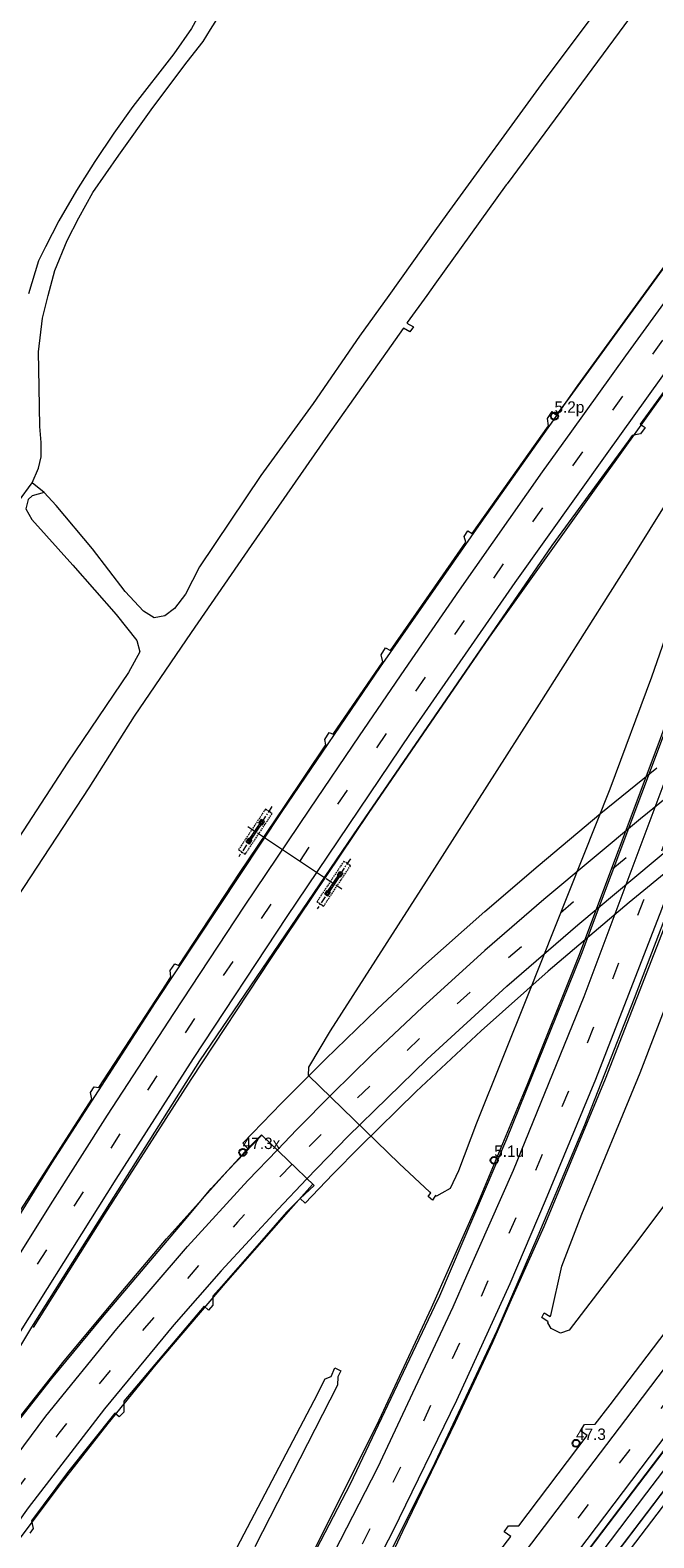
# Model space of a CAD drawing. Header units: metres. Extents: x 83575 to 86200, y 450600 to 453750.
# Tile 54 of 94: x 84779 to 84888, y 452133 to 452396. Entities that reach past the tile are written whole.
import ezdxf
from ezdxf.enums import TextEntityAlignment as Align

# ---------------------------------------------------------------- set-up
doc = ezdxf.new("R2010")
doc.units = ezdxf.units.M
for name, pattern in [('39strp', [12, 3, -9]), ('CENTER', [2, 1.25, -0.25, 0.25, -0.25]), ('DASHED2', [0.375, 0.25, -0.125])]:
    doc.linetypes.add(name, pattern=pattern)
for name, color, linetype, lineweight in [('bw-bs-portaal', 253, 'Continuous', 18), ('gr-bs-geleiderail', 253, 'geleiderail', 18), ('gw-bs-grondwerklijn', 253, 'Continuous', 18), ('kd-bs-kadastralegrens', 253, 'Continuous', 18), ('kw-bs-viaduct', 253, 'Continuous', 18), ('mk-bs-39streep 0.15', 253, '39strp', 18), ('mk-bs-streep 0.15', 253, 'Continuous', 18), ('vh-bs-randverharding', 253, 'Continuous', 18), ('wm-bs-hectometerbord text', 253, 'Continuous', 18), ('wm-bs-lijnverlich', 253, 'lijnverlich', 18)]:
    doc.layers.add(name, color=color, linetype=linetype, lineweight=lineweight)
doc.styles.add('rtw_iso', font='iso-rtw.shx')
doc.linetypes.add('geleiderail', pattern='A,2,-1,[175,RTW.shx,S=0.5,R=0,X=0,Y=0],-1', length=4)
doc.linetypes.add('lijnverlich', pattern='A,0,-5,[22,RTW.shx,S=1,R=0,X=-0.625,Y=0],2.5,-0.5,[3,RTW.shx,S=0.5,R=0,X=0,Y=0],-0.5,2.5,[22,RTW.shx,S=1,R=180,X=0.625,Y=0],-5', length=16)

# ---------------------------------------------------------------- blocks, each defined once
blk = doc.blocks.new('poer SB40-flat-89')
h = blk.add_hatch()
h.set_pattern_fill('ACET-2D-ANSI31', color=252, angle=56.3988, style=0)
h.set_pattern_definition([(101.398841, (-84832.4748, -452247.077), (-3.112373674, -0.627499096), [])])
h.paths.add_polyline_path([(-1.21, -1.82), (1.21, 1.82), (0.92, 2.01), (-1.5, -1.62)])
at = {"layer": 'bw-bs-portaal', "linetype": 'DASHED2'}
blk.add_lwpolyline([(-1.91, -3.83), (2.79, 3.25), (1.62, 4.02), (-3.08, -3.06)], close=True, dxfattribs=at)
at = {"layer": 'bw-bs-portaal', "linetype": 'CENTER'}
for points in [[(2.76, 4.47), (-3.05, -4.28)], [(1.27, -0.84), (-1.56, 1.04)]]:
    blk.add_lwpolyline(points, dxfattribs=at)
at = {"layer": 'bw-bs-portaal', "linetype": 'Continuous'}
blk.add_lwpolyline([(1.21, 1.82), (0.92, 2.01), (-1.5, -1.62), (-1.21, -1.82)], close=True, dxfattribs=at)
at = {"layer": 'bw-bs-portaal', "linetype": 'CENTER'}
for points in [[(0.99, 1.26), (0.49, 1.6), (0.93, 2.26), (1.43, 1.93), (0.99, 1.26)], [(-1.22, -2.07), (-1.72, -1.74), (-1.28, -1.07), (-0.78, -1.4), (-1.22, -2.07)]]:
    blk.add_lwpolyline(points, close=True, dxfattribs=at)
blk = doc.blocks.new('poer SB40-flat-90')
h = blk.add_hatch()
h.set_pattern_fill('ACET-2D-ANSI31', color=252, angle=56.3988, style=0)
h.set_pattern_definition([(101.398841, (-84818.7788, -452256.177), (-3.112373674, -0.627499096), [])])
h.paths.add_polyline_path([(-1.21, -1.82), (1.21, 1.82), (0.92, 2.01), (-1.5, -1.62)])
at = {"layer": 'bw-bs-portaal', "linetype": 'DASHED2'}
blk.add_lwpolyline([(-1.91, -3.83), (2.79, 3.25), (1.62, 4.02), (-3.08, -3.06)], close=True, dxfattribs=at)
at = {"layer": 'bw-bs-portaal', "linetype": 'CENTER'}
for points in [[(2.76, 4.47), (-3.05, -4.28)], [(1.27, -0.84), (-1.56, 1.04)]]:
    blk.add_lwpolyline(points, dxfattribs=at)
at = {"layer": 'bw-bs-portaal', "linetype": 'Continuous'}
blk.add_lwpolyline([(1.21, 1.82), (0.92, 2.01), (-1.5, -1.62), (-1.21, -1.82)], close=True, dxfattribs=at)
at = {"layer": 'bw-bs-portaal', "linetype": 'CENTER'}
for points in [[(0.99, 1.26), (0.49, 1.6), (0.93, 2.26), (1.43, 1.93), (0.99, 1.26)], [(-1.22, -2.07), (-1.72, -1.74), (-1.28, -1.07), (-0.78, -1.4), (-1.22, -2.07)]]:
    blk.add_lwpolyline(points, close=True, dxfattribs=at)
blk = doc.blocks.new('HMP1-flat-74')
at = {"color": 253}
blk.add_circle((0, 0), 0.625, dxfattribs=at)
blk = doc.blocks.new('HMP1-flat-77')
at = {"color": 253}
blk.add_circle((0, 0), 0.625, dxfattribs=at)
blk = doc.blocks.new('HMP1-flat-80')
at = {"color": 253}
blk.add_circle((0, 0), 0.625, dxfattribs=at)
blk = doc.blocks.new('HMP1-flat-81')
at = {"color": 253}
blk.add_circle((0, 0), 0.625, dxfattribs=at)

msp = doc.modelspace()

# ---------------------------------------------------------------- linework, layer by layer
at = {"layer": 'bw-bs-portaal', "flags": 128}
msp.add_lwpolyline([(84830.91, 452248.11), (84820.05, 452255.33)], dxfattribs=at)
at = {"layer": 'gr-bs-geleiderail', "flags": 128}
for points in [[(84956.87, 452443.13), (84948.47, 452432.42), (84935.35, 452415.58), (84919.2, 452394.29), (84905.61, 452376.16), (84890.6, 452355.81), (84874.92, 452334.23), (84870.71, 452328.27), (84858.04, 452310.33), (84840.46, 452285.11), (84823.29, 452259.8), (84801.12, 452226.44), (84783.02, 452198.35), (84747.24, 452140.58), (84734.54, 452119.2)], [(84934.34, 452392.42), (84927.61, 452384.07), (84918.82, 452372.39), (84895.93, 452341.22), (84881.7, 452321.35), (84878.13, 452316.37), (84859.48, 452290.28), (84838.37, 452259.46), (84821.3, 452234.04), (84807.34, 452212.96), (84792.3, 452189.41), (84779.81, 452169.63)], [(84937.33, 452388.9), (84932.38, 452379.32), (84927.15, 452368.64), (84922.66, 452358.93), (84920.73, 452354.43), (84915.82, 452343.02), (84907.93, 452323.1), (84896.89, 452293.15), (84889.1, 452271.84), (84875.1, 452234.45), (84866.17, 452212.18), (84857.44, 452191.25), (84852.55, 452180.24), (84849.34, 452173), (84839.78, 452152.51), (84827.83, 452128.53), (84825.28, 452123.81), (84811.43, 452098.16), (84795.26, 452070.43), (84791.23, 452064.08)], [(84948.19, 452381.77), (84941.96, 452370.46), (84935.43, 452357.25), (84932.45, 452350.34), (84928.59, 452341.4), (84923.49, 452328.99), (84918.19, 452315.47), (84908.38, 452289.02), (84893.76, 452249.1), (84879.77, 452213), (84869.05, 452187.19), (84863.35, 452174.43), (84860.04, 452167.01), (84853.57, 452153.03), (84844.32, 452133.99), (84837.56, 452119.58)], [(85045.9, 452354.1), (85020.82, 452320.85), (84989.43, 452279.36), (84952.49, 452230.59), (84913.82, 452179.55), (84888.91, 452146.61), (84855.27, 452102.39), (84835.65, 452076.6), (84811.11, 452044.75)], [(85048.89, 452351.11), (85032.91, 452329.96), (84994.42, 452279), (84956.5, 452228.93), (84910.58, 452168.3), (84892.86, 452144.9), (84858.98, 452100.3), (84858.7, 452099.95), (84814.16, 452041.79)], [(84819.71, 452203.19), (84813.81, 452197.04), (84803.1, 452185.1)], [(84828.64, 452194.59), (84825.74, 452191.41), (84824.81, 452190.35)], [(84753.75, 452098.27), (84761.38, 452109.84), (84769.66, 452121.94), (84776.71, 452131.72), (84784.73, 452142.35), (84792.94, 452152.87), (84801.31, 452163.14), (84813.45, 452177.39), (84824.81, 452190.35)], [(84757.49, 452127.67), (84767.29, 452140.54), (84776.96, 452153.3), (84785.22, 452163.8), (84795.48, 452176.07), (84803.1, 452185.1)]]:
    msp.add_lwpolyline(points, dxfattribs=at)
at = {"layer": 'gw-bs-grondwerklijn'}
msp.add_line((84850, 452351.97), (84848.58, 452350), dxfattribs=at)
for points in [[(84935.23, 452464.77), (84926.63, 452454.16), (84907.69, 452429.64), (84886.82, 452402.29), (84862.63, 452369.51)], [(84862.63, 452369.51), (84862.48, 452369.3), (84850, 452351.97)], [(84848.58, 452350), (84845.15, 452345.23), (84845.1, 452345.14), (84846.29, 452344.52), (84845.61, 452343.63), (84844.53, 452344.28), (84844.48, 452344.19), (84831.27, 452325.54), (84817.88, 452306.28), (84807.4, 452291.1), (84797.49, 452276.47), (84789.54, 452263.93), (84771.3, 452236.23), (84756.93, 452214.07), (84737.81, 452183.39), (84735.9, 452180.29)], [(84850, 452249.9), (84868.29, 452278.57), (84884.81, 452304.63), (84890.39, 452313.64)], [(84895.71, 452305.87), (84887.82, 452283.27), (84880.55, 452263.73), (84866.25, 452227.72), (84857.28, 452205.34), (84854.13, 452197), (84852.67, 452193.91), (84851.22, 452193.12), (84850.28, 452192.59), (84850.11, 452192.71), (84850, 452192.54)], [(84850, 452192.54), (84849.56, 452191.89), (84848.8, 452192.54), (84849.28, 452193.14), (84849.13, 452193.27), (84843.79, 452198.27), (84827.92, 452213.65), (84828, 452215.11), (84831.79, 452221.48), (84847.62, 452246.16), (84850, 452249.9)], [(84907.84, 452214.72), (84885.44, 452184.8), (84873.44, 452169.16), (84871.92, 452168.64), (84870.31, 452169.42), (84869.71, 452170.44), (84869.82, 452170.61), (84868.66, 452171.37), (84869.1, 452172.21), (84870.13, 452171.57), (84870.24, 452171.74), (84872.16, 452180.33), (84875.68, 452189.42), (84885.84, 452214.1), (84897.89, 452245.51)], [(84811.15, 452123.02), (84828.9, 452156.88), (84830.84, 452160.67), (84831.91, 452161.07), (84832.55, 452162.56), (84833.57, 452162.03), (84833.04, 452160.98), (84832.99, 452159.56), (84818.55, 452131.31)]]:
    msp.add_lwpolyline(points, dxfattribs=at)
at = {"layer": 'kd-bs-kadastralegrens'}
for p, q in [((84850, 452361.27), (84841.94, 452350)), ((84781.74, 452315.53), (84779.67, 452317.24))]:
    msp.add_line(p, q, dxfattribs=at)
for points in [[(84885.73, 452409.8), (84869.05, 452387.49), (84852.1, 452364.21), (84850, 452361.27)], [(84841.94, 452350), (84836.85, 452342.88), (84828.76, 452331.11), (84819.57, 452318.54), (84808.9, 452302.54), (84806.44, 452297.77), (84804.52, 452295.28), (84802.81, 452294.01), (84800.97, 452293.63), (84799.12, 452294.79), (84795.92, 452298.24), (84790.16, 452305.7), (84783.84, 452313.28), (84781.74, 452315.53)], [(84781.74, 452315.53), (84779.67, 452314.94), (84778.92, 452314.34), (84778.55, 452312.67), (84779.6, 452310.83), (84786.77, 452302.86), (84794.32, 452294.2), (84797.93, 452289.71), (84798.43, 452287.71), (84796.5, 452284.11), (84785.87, 452268.41), (84766.31, 452238.4), (84748.26, 452210.29), (84730.08, 452180.22), (84716.09, 452158.09), (84699.14, 452129.69), (84683.98, 452104.22), (84668.79, 452078.7), (84652.48, 452050.13), (84634.76, 452020.57), (84622.35, 452000)]]:
    msp.add_lwpolyline(points, dxfattribs=at)
at = {"layer": 'kw-bs-viaduct', "flags": 128}
msp.add_lwpolyline([(84900.03, 452257.09), (84883.94, 452243.9), (84869.78, 452231.89), (84858.08, 452221.49), (84846.73, 452210.84), (84836.87, 452201.2), (84832.16, 452196.39), (84827.33, 452191.34), (84826.44, 452192.17), (84828.9, 452194.46), (84819.73, 452203.3), (84817.35, 452200.89), (84816.44, 452201.81), (84823.2, 452208.85), (84830.87, 452216.53), (84839.9, 452225.24), (84847.92, 452232.7), (84858.75, 452242.34), (84868.02, 452250.3), (84879, 452259.49), (84888.78, 452267.44)], dxfattribs=at)
at = {"layer": 'mk-bs-39streep 0.15', "flags": 128}
for points in [[(84962.1, 452437.9), (84957.58, 452432.23), (84928.46, 452394.39), (84893.32, 452347.15), (84876.99, 452324.31), (84865.87, 452308.78), (84832.42, 452260.24), (84805.93, 452220.48), (84799.27, 452210.23), (84780.27, 452180.29), (84761.71, 452150.42), (84739.87, 452114.02)], [(84970.18, 452429.82), (84969.98, 452429.54), (84962.01, 452417.07), (84951.29, 452399.38), (84944.15, 452386.46), (84934.81, 452368.15), (84927.54, 452352.05), (84925.07, 452346.57), (84915.19, 452321.92), (84906.81, 452299.72), (84886.43, 452244.3), (84873.53, 452211.4), (84864.42, 452189.46), (84859.67, 452178.76), (84857.69, 452174.16), (84847.44, 452152.1), (84834.34, 452125.8), (84824.47, 452107.19), (84813.66, 452087.9), (84805.73, 452074.22), (84795.34, 452057.03)], [(85043.31, 452358.82), (85001.6, 452303.8), (84942.4, 452225.57), (84886.21, 452151.16), (84874.21, 452135.32), (84851.93, 452106.09), (84851.27, 452105.25), (84829.64, 452077.09), (84807.52, 452048.24)], [(84939.33, 452297.08), (84926.08, 452286.25), (84907.46, 452271.27), (84888.53, 452255.94), (84876.87, 452246.29), (84860.93, 452232.54), (84849.76, 452222.46), (84834.47, 452207.86), (84824.99, 452198.12)], [(84824.99, 452198.12), (84819.84, 452192.77), (84815.52, 452188.01), (84809.5, 452181.4), (84799.62, 452169.93), (84784.29, 452151.14), (84771.57, 452134.12), (84757.12, 452113.24), (84750.78, 452103.41)]]:
    msp.add_lwpolyline(points, dxfattribs=at)
at = {"layer": 'mk-bs-streep 0.15', "flags": 128}
for points in [[(84959.5, 452440.5), (84954.31, 452434.02), (84932.1, 452405.18), (84917.68, 452386.14), (84896.88, 452358.12), (84883.32, 452339.42), (84873.88, 452326.28), (84868.75, 452319.14), (84854.22, 452298.48), (84844.69, 452284.63), (84836.78, 452273.03), (84828.07, 452260.22), (84816.66, 452243.23), (84804.33, 452224.49), (84792.74, 452206.71), (84782.81, 452191.05), (84771.81, 452173.53), (84759.29, 452153.27), (84746.96, 452133.09), (84737.15, 452116.66)], [(84964.71, 452435.29), (84951.36, 452418.39), (84922.88, 452381.03), (84894.17, 452342.1), (84880.06, 452322.38), (84863.95, 452299.84), (84845.7, 452273.45), (84824.13, 452241.44), (84807.8, 452216.64), (84794.27, 452195.55), (84773.08, 452161.87), (84749.82, 452123.69), (84742.53, 452111.42)], [(84967.64, 452432.36), (84964.31, 452427.51), (84953.72, 452410.64), (84945.07, 452395.65), (84937.05, 452380.66), (84929.39, 452365.11), (84924.06, 452353.27), (84922.54, 452349.87), (84915.41, 452332.59), (84907.82, 452312.72), (84895.23, 452278.7), (84876, 452227.43), (84863.68, 452197.06), (84855.53, 452178.64), (84853.11, 452173.17), (84839.95, 452145.1), (84828.02, 452121.85)], [(84972.8, 452427.2), (84972.61, 452426.92), (84962.25, 452410.77), (84953.11, 452395.13), (84942.66, 452375.78), (84933.83, 452357.43), (84930.98, 452350.85), (84925.47, 452338.15), (84905.57, 452285.86), (84889.61, 452242.69), (84878.07, 452212.94), (84869.26, 452191.77), (84863.09, 452177.26), (84853.75, 452156.85), (84842.65, 452134.05), (84833.52, 452116.35), (84822.83, 452096.79), (84809.88, 452074), (84796.74, 452052.46)], [(85038.82, 452359.01), (85022.89, 452338.07), (84980.55, 452282.09), (84936.28, 452223.53), (84883.28, 452153.52), (84848.23, 452107.42), (84847.25, 452106.14), (84804.9, 452050.8)], [(85044.04, 452353.79), (85016, 452316.89), (84985.06, 452276.03), (84957.79, 452239.9), (84930.11, 452203.38), (84908.99, 452175.46), (84889.08, 452149.13), (84865.64, 452118.21), (84854.16, 452103.19), (84839.43, 452083.9), (84810.12, 452045.72)], [(85049.07, 452348.86), (85048.21, 452347.6), (84991.14, 452272.21), (84941.14, 452206.11), (84895.29, 452145.54), (84859.91, 452099.08), (84859.26, 452098.24), (84815.21, 452040.77)], [(84937.09, 452299.92), (84913.92, 452281.16), (84897.25, 452267.72), (84885.93, 452258.5), (84869.01, 452244.43), (84858.75, 452235.5), (84847.78, 452225.56), (84838.95, 452217.24), (84832.03, 452210.47), (84825.86, 452204.22), (84822.48, 452200.65)], [(84827.61, 452195.59), (84834.82, 452203.03), (84848.63, 452216.51), (84862.57, 452229.27), (84875, 452240.02), (84891.68, 452253.99), (84921.29, 452277.88), (84941.66, 452294.3)], [(84748.17, 452105.95), (84755.21, 452116.82), (84769.3, 452136.98), (84782.02, 452154.12), (84794.43, 452169.41), (84806.77, 452183.79), (84817.34, 452195.31), (84822.48, 452200.65)], [(84827.61, 452195.59), (84822.57, 452190.27), (84812.66, 452179.52), (84804.41, 452170.06), (84792.27, 452155.42), (84778.97, 452138.09), (84768.57, 452123.62), (84758.64, 452108.97), (84753.45, 452100.82)]]:
    msp.add_lwpolyline(points, dxfattribs=at)
at = {"layer": 'vh-bs-randverharding'}
msp.add_line((84873.61, 452332.26), (84886.52, 452350), dxfattribs=at)
for points in [[(84741.81, 452586.27), (84783.18, 452539.49), (84845.25, 452470.45), (84846.15, 452469.1), (84846.62, 452467.92), (84846.9, 452466.53), (84846.7, 452465.23), (84846.34, 452464.03), (84845.64, 452462.66), (84828.39, 452434.59), (84814.06, 452409.4), (84812.04, 452405.48), (84809.62, 452400.53), (84807.48, 452396.65), (84804.37, 452392.19), (84797.25, 452382.99), (84793.94, 452378.36), (84790.62, 452373.38), (84787.37, 452368.33), (84784.29, 452363.03), (84781.96, 452358.49), (84780.73, 452356.04), (84778.99, 452350.27)], [(84886.52, 452350), (84895.07, 452361.74), (84918.84, 452393.78), (84941.37, 452423.22), (84957, 452443), (84960.7, 452447.68), (84968.61, 452457.63), (84977.63, 452468.69), (84986.31, 452478.92), (84995.23, 452489.04), (85004.61, 452499.21), (85014.38, 452509.32)], [(84782.47, 452350), (84783.61, 452354.32), (84785.78, 452359.59), (84787.8, 452363.57), (84790.24, 452367.99), (84794.76, 452374.48), (84800.72, 452382.84), (84806.73, 452390.79), (84809.5, 452394.35), (84810.83, 452396.47), (84812.32, 452398.88), (84813.76, 452402.02), (84815.31, 452405.66), (84816.31, 452407.64), (84817.64, 452410.32), (84821.35, 452416.8), (84837.93, 452445.13), (84841.27, 452450.84), (84842.84, 452453.07), (84849.79, 452462.82), (84850, 452463.29)], [(84779.67, 452317.24), (84780.74, 452319.78), (84781.22, 452321.76), (84781.24, 452324.28), (84781, 452327.07), (84780.88, 452333.96), (84780.74, 452340.16), (84781.44, 452346.04), (84782.47, 452350)], [(84902.19, 452350), (84901.25, 452348.73), (84901.96, 452348.18), (84901.11, 452346.92), (84899.83, 452346.73), (84885.85, 452327.49), (84886.71, 452326.88), (84885.95, 452325.81), (84884.47, 452325.5), (84883.75, 452324.52)], [(84850, 452299.09), (84855.43, 452306.88), (84855.13, 452307.83), (84855.76, 452308.86), (84856.54, 452308.41), (84869.85, 452327.2), (84869.7, 452328.49), (84870.48, 452329.7), (84871.27, 452329.05), (84873.61, 452332.26)], [(84883.75, 452324.52), (84870.42, 452306.3), (84850, 452276.54)], [(84762.5, 452276.97), (84764.4, 452280.12), (84754.12, 452287.25), (84755.38, 452289.39), (84757.66, 452292.3), (84777.24, 452313.98), (84779.67, 452317.24)], [(84850, 452173.36), (84850.85, 452175.14), (84862.55, 452202.58), (84875.6, 452234.84), (84891.35, 452276.73), (84901.07, 452303.53), (84903.33, 452309.61)], [(84912.93, 452302.34), (84909.98, 452294.39), (84894.1, 452251.35), (84884.8, 452227.1), (84876.13, 452205.01), (84868, 452185.67), (84860.83, 452169.04), (84850, 452145.97)], [(84777.28, 452189.54), (84790.07, 452209.54), (84789.82, 452210.67), (84790.49, 452211.7), (84791.27, 452211.58), (84803.12, 452229.66), (84803.88, 452230.88), (84803.78, 452232.01), (84804.55, 452233.19), (84805.27, 452232.88), (84815.98, 452249.22), (84823.7, 452260.65), (84830.93, 452271.43), (84830.75, 452272.4), (84831.53, 452273.61), (84832.24, 452273.29), (84840.93, 452285.98), (84840.59, 452287.15), (84841.36, 452288.4), (84842.22, 452287.93), (84850, 452299.09)], [(84850, 452276.54), (84835.71, 452255.71), (84808.9, 452216.22), (84779.53, 452169.66), (84770.14, 452154.17)], [(84972.09, 452257.2), (84945.55, 452222.14), (84912.26, 452177.88), (84890.54, 452148.89), (84874.72, 452128.07), (84851.48, 452097.6), (84850, 452095.66)], [(84855.02, 452094.89), (84870.86, 452115.79), (84894.32, 452146.75), (84937.8, 452204.06), (84975.89, 452254.29)], [(84775.35, 452150.87), (84783.01, 452160.63), (84791.93, 452171.41), (84806.2, 452188.24), (84810.93, 452193.89), (84815.16, 452198.52), (84817.35, 452200.89), (84819.73, 452203.3), (84828.9, 452194.46), (84826.44, 452192.17), (84824.09, 452189.76), (84818.53, 452183.41), (84812.71, 452176.81), (84811.22, 452175.09), (84811.2, 452173.54), (84810.43, 452172.67), (84809.67, 452173.34), (84795.65, 452156.74), (84795.65, 452154.83), (84794.85, 452154.01), (84794.06, 452154.67), (84785.84, 452144.28), (84779.54, 452135.84), (84779.8, 452134.47), (84779.23, 452133.68)], [(84821.18, 452115.24), (84835.23, 452142.29), (84850, 452173.36)], [(84850.6, 452116.53), (84863.26, 452133.09), (84862.09, 452133.92), (84862.88, 452134.94), (84864.66, 452134.97), (84876.63, 452150.72), (84875.46, 452151.58), (84876.13, 452152.65), (84878.03, 452152.71), (84880.63, 452156.11), (84890.39, 452169.01)], [(84850, 452145.97), (84849.93, 452145.82), (84840.83, 452127.69), (84830.76, 452108.59), (84830.52, 452108.12)]]:
    msp.add_lwpolyline(points, dxfattribs=at)
at = {"layer": 'wm-bs-lijnverlich'}
msp.add_lwpolyline([(85047.48, 452352.52), (84995.99, 452284.42), (84941.69, 452212.64), (84886.98, 452140.75), (84857.01, 452101.15), (84832.78, 452069.15), (84812.71, 452043.2)], dxfattribs=at)

# ---------------------------------------------------------------- block references
for name, p in [('HMP1-flat-81', (84870.9, 452328.89)), ('poer SB40-flat-90', (84818.78, 452256.18)), ('poer SB40-flat-89', (84832.47, 452247.08)), ('HMP1-flat-74', (84816.44, 452200.22)), ('HMP1-flat-77', (84860.37, 452198.84)), ('HMP1-flat-80', (84874.66, 452149.39))]:
    msp.add_blockref(name, p)

# ---------------------------------------------------------------- texts
at = {"layer": 'wm-bs-hectometerbord text', "style": 'rtw_iso'}
for s, p in [('5.2p', (84870.9, 452328.88)), ('47.3x', (84816.44, 452200.21)), ('5.1u', (84860.37, 452198.83)), ('47.3', (84874.66, 452149.37))]:
    msp.add_text(s, height=2, dxfattribs=at).set_placement(p, align=Align.BOTTOM_LEFT)

doc.saveas('drawing.dxf')
